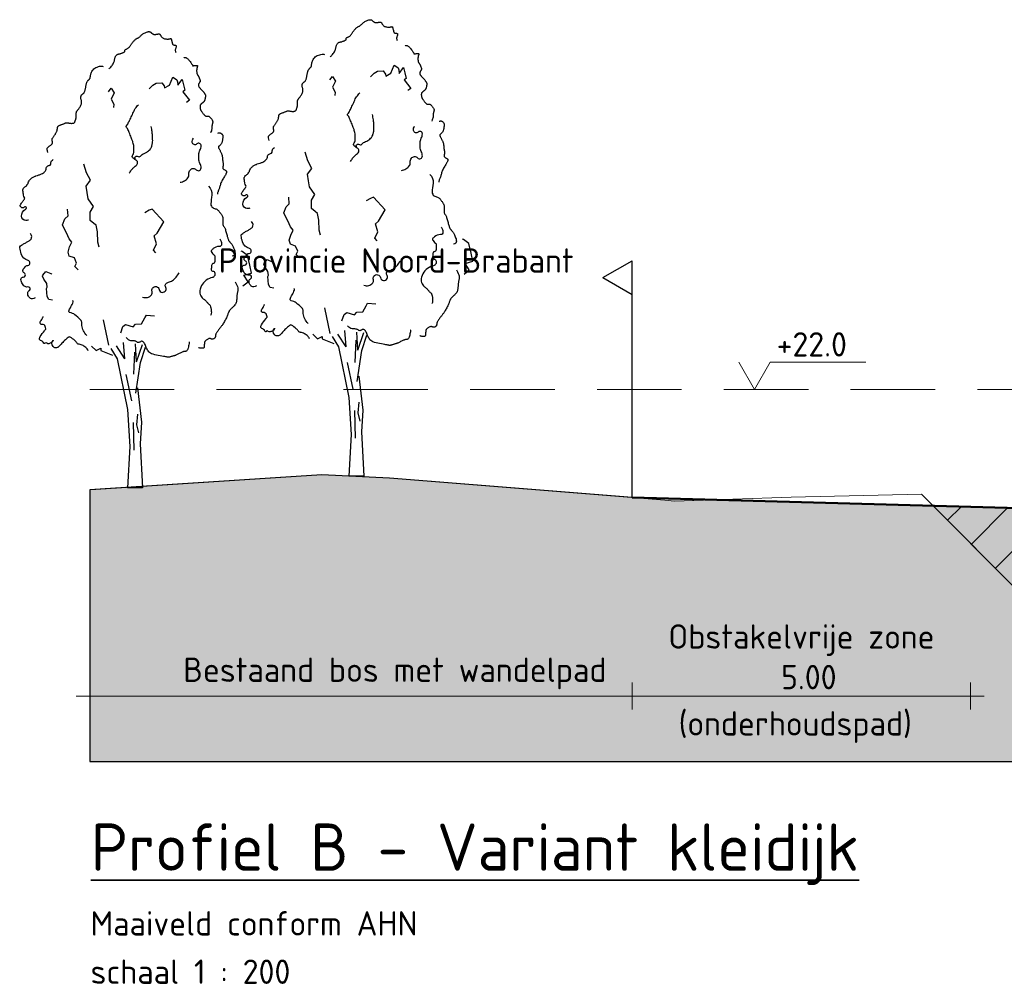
# Model space of a CAD drawing. Header units: metres. Extents: x 161377 to 162521, y 378914 to 379231.
# Tile 64 of 77: x 161953 to 161968, y 379181 to 379195. Entities that reach past the tile are written whole.
import ezdxf

# ---------------------------------------------------------------- set-up
doc = ezdxf.new("R2010")
doc.units = ezdxf.units.M
doc.linetypes.add('DASHED2', pattern=[0.375, 0.25, -0.125])
doc.linetypes.add('HIDDEN', pattern=[9.525, 6.35, -3.175])
for name, color, linetype, lineweight in [('B-WE-GR-MAAIVELD-GD', 253, 'Continuous', 18), ('N-WE-OG-TOPOGRAFIE-SD', 7, 'Continuous', 25), ('N-XX-GW-GROND_TEELAARDE-WERK-A-200', 7, 'Continuous', 18), ('N-XX-GW-WATERGANG-GD', 90, 'Continuous', 50), ('X-XX-AL-HULPLIJN-G', 7, 'Continuous', 18), ('X-XX-AL-HULPLIJN-O', 7, 'Continuous', 18), ('X-XX-AL-M', 7, 'Continuous', 18), ('X-XX-AL-PROFIELBALK-G', 7, 'Continuous', 25), ('X-XX-AL-T35', 3, 'Continuous', 35)]:
    doc.layers.add(name, color=color, linetype=linetype, lineweight=lineweight)
doc.layers.add('N-WE-GW-GROND-A', color=7, linetype='Continuous', lineweight=35, true_color=0xffdf7f)
doc.layers.add('waterspiegel', color=7, linetype='Continuous', lineweight=13, true_color=0x0544ff)
doc.styles.add('RH-NLCS-A', font='NLCS-ISO.ttf')
doc.dimstyles.new('RH-NLCS-IT-A$0', dxfattribs={"dimscale": 0, "dimtxt": 2.5, "dimasz": 2.5, "dimexe": 1, "dimexo": 5, "dimgap": 0.5, "dimtad": 1, "dimzin": 1, "dimdsep": 46, "dimtxsty": 'RH-NLCS-A', "dimcen": 2.5, "dimdle": 1, "dimclrd": 256, "dimclre": 8, "dimclrt": 256, "dimadec": 0, "dimazin": 0, "dimtfac": 1, "dimtmove": 0, "dimatfit": 3, "dimfxl": 1, "dimfxlon": 1, "dimlwd": -1, "dimlwe": 13, "dimarcsym": 1})

# ---------------------------------------------------------------- blocks, each defined once
blk = doc.blocks.new('*D93')
at = {"layer": 'Defpoints', "color": 0, "transparency": 16777216}
for p in [(161962.41, 379188.411), (161954.389, 379187.564), (161962.41, 379185.477)]:
    blk.add_point(p, dxfattribs=at)
at = {"layer": 'X-XX-AL-M', "color": 8, "linetype": 'HIDDEN', "lineweight": 13, "transparency": 16777216}
for p, q in [((161954.389, 379185.677), (161954.389, 379185.277)), ((161962.41, 379185.677), (161962.41, 379185.277))]:
    blk.add_line(p, q, dxfattribs=at)
at = {"layer": 'X-XX-AL-M', "transparency": 16777216}
blk.add_line((161954.189, 379185.477), (161962.61, 379185.477), dxfattribs=at)
at = {"layer": 'X-XX-AL-M', "transparency": 16777216, "insert": (161958.9, 379185.811), "char_height": 0.36, "attachment_point": 5, "style": 'RH-NLCS-A'}
blk.add_mtext('Bestaand bos met wandelpad ', dxfattribs=at)
blk = doc.blocks.new('_None')
blk = doc.blocks.new('SOG-TOPOGRAFIE_ERFGRENS_LINKS-D')
for p, q in [((-0.433, 3.25), (0, 3.5)), ((0, 3), (0, 3.5)), ((-0.433, 3.25), (0, 3)), ((0, 0), (0, 3))]:
    blk.add_line(p, q)
blk = doc.blocks.new('BoomB')
at = {"color": 252, "true_color": 0x848484}
for p, q in [((-0.078, 3.821), (-0.325, 4.198)), ((-0.078, 3.821), (-0.118, 4.301)), ((0.263, 3.725), (0.24, 4.255)), ((0.263, 3.725), (0.447, 4.244)), ((0.381, 3.711), (0.528, 4.163)), ((-0.048, 3.356), (0.113, 2.572)), ((0.297, 2.179), (0.263, 1.868)), ((0.171, 1.937), (0.182, 1.119)), ((0.263, 1.868), (0.321, 1.626)), ((0.445, 0), (0, 0))]:
    blk.add_line(p, q, dxfattribs=at)
for points in [[(-0.55, 12.392), (-0.544, 12.397), (-0.533, 12.407), (-0.517, 12.422), (-0.499, 12.441), (-0.479, 12.463), (-0.459, 12.486), (-0.44, 12.511), (-0.423, 12.536), (-0.411, 12.56), (-0.402, 12.583), (-0.395, 12.606), (-0.39, 12.627), (-0.386, 12.648), (-0.383, 12.668), (-0.38, 12.687), (-0.375, 12.706), (-0.369, 12.723), (-0.362, 12.74), (-0.353, 12.755), (-0.344, 12.769), (-0.334, 12.782), (-0.324, 12.793), (-0.314, 12.803), (-0.304, 12.81), (-0.294, 12.816), (-0.285, 12.821), (-0.276, 12.824), (-0.267, 12.826), (-0.257, 12.828), (-0.247, 12.83), (-0.235, 12.832), (-0.223, 12.835), (-0.209, 12.839), (-0.194, 12.844), (-0.179, 12.85), (-0.163, 12.856), (-0.148, 12.862), (-0.133, 12.868), (-0.12, 12.874), (-0.109, 12.879), (-0.1, 12.884), (-0.093, 12.889), (-0.088, 12.893), (-0.084, 12.896), (-0.082, 12.9), (-0.081, 12.903), (-0.08, 12.907), (-0.081, 12.911), (-0.082, 12.915), (-0.082, 12.92), (-0.083, 12.924), (-0.083, 12.93), (-0.082, 12.935), (-0.079, 12.941), (-0.074, 12.946), (-0.067, 12.952), (-0.057, 12.958), (-0.045, 12.965), (-0.032, 12.971), (-0.018, 12.979), (-0.003, 12.986), (0.012, 12.995), (0.027, 13.004), (0.04, 13.014), (0.052, 13.025), (0.063, 13.037), (0.072, 13.05), (0.081, 13.063), (0.09, 13.078), (0.1, 13.094), (0.11, 13.11), (0.121, 13.128), (0.134, 13.146), (0.148, 13.164), (0.162, 13.183), (0.177, 13.201), (0.193, 13.218), (0.208, 13.234), (0.223, 13.249), (0.238, 13.261), (0.252, 13.27), (0.265, 13.278), (0.277, 13.284), (0.289, 13.29), (0.301, 13.295), (0.312, 13.3), (0.323, 13.306), (0.335, 13.314), (0.347, 13.323), (0.359, 13.334), (0.372, 13.347), (0.386, 13.361), (0.401, 13.375), (0.417, 13.389), (0.435, 13.404), (0.454, 13.418), (0.474, 13.432), (0.496, 13.444), (0.519, 13.456), (0.542, 13.466), (0.564, 13.475), (0.586, 13.482), (0.606, 13.486), (0.624, 13.488), (0.64, 13.488), (0.654, 13.486), (0.665, 13.481), (0.676, 13.476), (0.685, 13.469), (0.694, 13.461), (0.702, 13.453), (0.711, 13.445), (0.719, 13.438), (0.728, 13.431), (0.738, 13.424), (0.747, 13.419), (0.758, 13.414), (0.768, 13.41), (0.779, 13.406), (0.79, 13.404), (0.802, 13.404), (0.813, 13.404), (0.825, 13.405), (0.837, 13.406), (0.849, 13.408), (0.862, 13.41), (0.873, 13.413), (0.885, 13.415), (0.897, 13.417), (0.908, 13.419), (0.918, 13.419), (0.928, 13.419), (0.938, 13.418), (0.947, 13.415), (0.955, 13.41), (0.962, 13.404), (0.968, 13.395), (0.974, 13.385), (0.98, 13.373), (0.986, 13.361), (0.993, 13.348), (1.002, 13.335), (1.012, 13.323), (1.025, 13.311), (1.04, 13.301), (1.057, 13.292), (1.076, 13.285), (1.096, 13.279), (1.117, 13.274), (1.138, 13.27), (1.158, 13.268), (1.176, 13.267), (1.194, 13.267), (1.209, 13.269), (1.223, 13.271), (1.236, 13.273), (1.247, 13.276), (1.256, 13.278), (1.264, 13.281), (1.271, 13.282), (1.276, 13.283), (1.28, 13.283), (1.284, 13.281), (1.287, 13.278), (1.289, 13.274), (1.291, 13.268), (1.293, 13.261), (1.296, 13.252), (1.299, 13.241), (1.302, 13.229), (1.305, 13.216), (1.309, 13.202), (1.312, 13.188), (1.316, 13.174), (1.319, 13.161), (1.322, 13.149), (1.325, 13.138), (1.327, 13.128), (1.329, 13.12), (1.332, 13.113), (1.335, 13.108), (1.34, 13.103), (1.345, 13.099), (1.352, 13.096), (1.36, 13.094), (1.37, 13.093), (1.38, 13.092), (1.391, 13.091), (1.402, 13.089), (1.412, 13.088), (1.421, 13.085), (1.428, 13.082), (1.434, 13.077), (1.438, 13.071), (1.44, 13.065), (1.441, 13.056), (1.44, 13.047), (1.438, 13.037), (1.435, 13.025), (1.43, 13.012), (1.425, 12.998), (1.42, 12.983), (1.416, 12.967), (1.413, 12.95), (1.412, 12.932), (1.414, 12.912), (1.419, 12.891), (1.429, 12.869)], [(1.665, 12.717), (1.679, 12.722), (1.693, 12.725), (1.707, 12.725), (1.721, 12.723), (1.736, 12.718), (1.75, 12.709), (1.766, 12.698), (1.782, 12.683), (1.799, 12.665), (1.817, 12.645), (1.834, 12.623), (1.852, 12.601), (1.868, 12.579), (1.883, 12.557), (1.896, 12.538), (1.907, 12.521), (1.916, 12.508), (1.921, 12.498), (1.925, 12.49), (1.927, 12.485), (1.928, 12.482), (1.927, 12.48), (1.927, 12.479), (1.926, 12.478), (1.925, 12.478), (1.925, 12.478), (1.925, 12.478), (1.927, 12.478), (1.93, 12.479), (1.934, 12.479), (1.941, 12.48), (1.95, 12.481), (1.961, 12.483), (1.974, 12.484), (1.988, 12.486), (2.002, 12.488), (2.017, 12.489), (2.03, 12.489), (2.042, 12.489), (2.053, 12.488), (2.06, 12.486), (2.065, 12.483), (2.068, 12.479), (2.069, 12.474), (2.069, 12.468), (2.068, 12.462), (2.065, 12.454), (2.063, 12.446), (2.06, 12.437), (2.057, 12.428), (2.054, 12.418), (2.052, 12.407), (2.049, 12.396), (2.047, 12.384), (2.045, 12.371), (2.044, 12.358), (2.043, 12.344), (2.043, 12.331), (2.043, 12.317), (2.044, 12.303), (2.045, 12.289), (2.046, 12.276), (2.049, 12.264), (2.051, 12.253), (2.054, 12.242), (2.058, 12.233), (2.061, 12.225), (2.065, 12.218), (2.069, 12.211), (2.073, 12.205), (2.076, 12.2), (2.08, 12.195), (2.083, 12.191), (2.086, 12.187), (2.089, 12.183), (2.092, 12.179), (2.096, 12.174), (2.099, 12.168), (2.103, 12.161), (2.107, 12.152), (2.112, 12.141), (2.117, 12.13), (2.122, 12.117), (2.127, 12.104), (2.132, 12.091), (2.137, 12.078), (2.142, 12.067), (2.145, 12.057), (2.148, 12.048), (2.151, 12.041), (2.152, 12.036), (2.152, 12.031), (2.152, 12.026), (2.15, 12.02), (2.147, 12.015), (2.143, 12.008), (2.138, 11.999), (2.131, 11.99), (2.125, 11.979), (2.118, 11.967), (2.112, 11.955), (2.106, 11.942), (2.102, 11.93), (2.099, 11.917), (2.098, 11.905), (2.1, 11.893), (2.102, 11.881), (2.107, 11.869), (2.112, 11.858), (2.119, 11.847), (2.126, 11.837), (2.134, 11.827), (2.143, 11.817), (2.152, 11.807), (2.162, 11.797), (2.171, 11.787), (2.181, 11.778), (2.191, 11.768), (2.201, 11.758), (2.21, 11.748), (2.219, 11.738), (2.228, 11.727), (2.237, 11.717), (2.245, 11.706), (2.253, 11.696), (2.26, 11.685), (2.267, 11.675), (2.274, 11.666), (2.28, 11.657), (2.285, 11.648), (2.29, 11.639), (2.295, 11.631), (2.298, 11.623), (2.301, 11.615), (2.304, 11.608), (2.305, 11.601), (2.306, 11.594), (2.306, 11.587), (2.306, 11.579), (2.305, 11.572), (2.303, 11.564), (2.302, 11.555), (2.3, 11.546), (2.298, 11.536), (2.296, 11.525), (2.294, 11.514), (2.292, 11.501), (2.29, 11.489), (2.287, 11.477), (2.283, 11.465), (2.279, 11.453), (2.275, 11.442), (2.269, 11.432), (2.263, 11.424), (2.256, 11.416), (2.249, 11.408), (2.242, 11.402), (2.235, 11.396), (2.229, 11.391), (2.223, 11.386), (2.217, 11.381), (2.212, 11.377), (2.208, 11.373), (2.203, 11.37), (2.199, 11.366), (2.195, 11.362), (2.19, 11.359), (2.186, 11.355), (2.18, 11.351), (2.175, 11.347), (2.169, 11.342), (2.163, 11.337), (2.158, 11.33), (2.153, 11.323), (2.149, 11.314), (2.146, 11.303), (2.144, 11.291), (2.143, 11.277), (2.143, 11.263), (2.144, 11.248), (2.146, 11.233), (2.148, 11.219), (2.151, 11.206), (2.154, 11.194), (2.158, 11.183), (2.162, 11.174), (2.166, 11.166), (2.171, 11.158), (2.177, 11.15), (2.184, 11.141), (2.191, 11.131), (2.2, 11.12), (2.209, 11.107), (2.219, 11.092), (2.23, 11.076), (2.241, 11.06), (2.253, 11.045), (2.264, 11.031), (2.275, 11.018), (2.286, 11.008), (2.296, 11), (2.305, 10.995), (2.314, 10.992), (2.323, 10.99), (2.332, 10.99), (2.34, 10.991), (2.348, 10.992), (2.357, 10.993), (2.365, 10.993), (2.374, 10.993), (2.383, 10.992), (2.392, 10.989), (2.401, 10.986), (2.411, 10.981), (2.422, 10.974), (2.433, 10.965), (2.444, 10.954), (2.455, 10.941), (2.467, 10.927), (2.478, 10.912), (2.488, 10.897), (2.498, 10.883), (2.506, 10.869), (2.512, 10.856), (2.517, 10.844), (2.52, 10.834), (2.522, 10.825), (2.522, 10.816), (2.521, 10.808), (2.52, 10.801), (2.517, 10.792), (2.515, 10.784), (2.512, 10.775), (2.509, 10.764), (2.506, 10.753), (2.503, 10.741), (2.501, 10.728), (2.498, 10.715), (2.497, 10.7), (2.496, 10.684), (2.495, 10.667), (2.495, 10.648), (2.494, 10.628), (2.491, 10.606), (2.486, 10.581), (2.478, 10.555), (2.467, 10.525), (2.451, 10.492)], [(-2.358, 9.917), (-2.367, 9.96), (-2.372, 9.995), (-2.374, 10.021), (-2.372, 10.041), (-2.367, 10.057), (-2.36, 10.068), (-2.35, 10.077), (-2.339, 10.086), (-2.326, 10.094), (-2.313, 10.103), (-2.299, 10.113), (-2.284, 10.122), (-2.27, 10.132), (-2.257, 10.141), (-2.246, 10.151), (-2.236, 10.161), (-2.229, 10.17), (-2.224, 10.18), (-2.22, 10.189), (-2.219, 10.199), (-2.218, 10.208), (-2.219, 10.218), (-2.22, 10.227), (-2.222, 10.237), (-2.225, 10.247), (-2.227, 10.258), (-2.229, 10.268), (-2.231, 10.279), (-2.231, 10.291), (-2.23, 10.302), (-2.228, 10.314), (-2.224, 10.327), (-2.218, 10.34), (-2.21, 10.353), (-2.201, 10.367), (-2.191, 10.381), (-2.18, 10.396), (-2.168, 10.411), (-2.157, 10.426), (-2.146, 10.442), (-2.135, 10.458), (-2.126, 10.474), (-2.117, 10.491), (-2.109, 10.507), (-2.102, 10.523), (-2.095, 10.538), (-2.09, 10.553), (-2.085, 10.566), (-2.082, 10.578), (-2.079, 10.59), (-2.077, 10.6), (-2.076, 10.61), (-2.075, 10.619), (-2.074, 10.627), (-2.073, 10.636), (-2.072, 10.644), (-2.07, 10.652), (-2.069, 10.661), (-2.066, 10.669), (-2.062, 10.677), (-2.057, 10.685), (-2.051, 10.693), (-2.043, 10.7), (-2.033, 10.707), (-2.021, 10.714), (-2.007, 10.72), (-1.992, 10.726), (-1.976, 10.732), (-1.959, 10.738), (-1.942, 10.743), (-1.926, 10.749), (-1.91, 10.755), (-1.895, 10.761), (-1.882, 10.767), (-1.868, 10.773), (-1.856, 10.779), (-1.843, 10.784), (-1.831, 10.788), (-1.818, 10.791), (-1.806, 10.793), (-1.792, 10.793), (-1.778, 10.792), (-1.764, 10.791), (-1.75, 10.788), (-1.735, 10.786), (-1.72, 10.783), (-1.704, 10.781), (-1.689, 10.779), (-1.674, 10.778), (-1.658, 10.777), (-1.643, 10.777), (-1.629, 10.778), (-1.616, 10.78), (-1.604, 10.783), (-1.593, 10.786), (-1.583, 10.79), (-1.575, 10.795), (-1.569, 10.8), (-1.564, 10.806), (-1.56, 10.813), (-1.557, 10.821), (-1.554, 10.829), (-1.551, 10.838), (-1.548, 10.848), (-1.544, 10.858), (-1.54, 10.869), (-1.536, 10.88), (-1.533, 10.893), (-1.529, 10.905), (-1.526, 10.919), (-1.523, 10.933), (-1.521, 10.947), (-1.519, 10.962), (-1.518, 10.977), (-1.518, 10.992), (-1.518, 11.007), (-1.518, 11.022), (-1.518, 11.037), (-1.518, 11.051), (-1.518, 11.064), (-1.517, 11.076), (-1.516, 11.087), (-1.514, 11.097), (-1.511, 11.106), (-1.508, 11.115), (-1.505, 11.123), (-1.501, 11.13), (-1.497, 11.137), (-1.492, 11.144), (-1.487, 11.15), (-1.481, 11.157), (-1.475, 11.165), (-1.467, 11.174), (-1.459, 11.184), (-1.45, 11.196), (-1.44, 11.21), (-1.428, 11.227), (-1.416, 11.246), (-1.404, 11.267), (-1.392, 11.288), (-1.381, 11.311), (-1.372, 11.333), (-1.364, 11.356), (-1.36, 11.377), (-1.357, 11.398), (-1.358, 11.417), (-1.36, 11.436), (-1.364, 11.453), (-1.368, 11.47), (-1.373, 11.486), (-1.377, 11.502), (-1.38, 11.517), (-1.382, 11.531), (-1.383, 11.546), (-1.382, 11.559), (-1.38, 11.572), (-1.376, 11.584), (-1.372, 11.595), (-1.366, 11.606), (-1.36, 11.615), (-1.353, 11.622), (-1.345, 11.629), (-1.337, 11.636), (-1.328, 11.642), (-1.319, 11.648), (-1.311, 11.655), (-1.302, 11.663), (-1.294, 11.672), (-1.286, 11.683), (-1.279, 11.695), (-1.273, 11.709), (-1.267, 11.725), (-1.261, 11.741), (-1.256, 11.759), (-1.251, 11.778), (-1.246, 11.798), (-1.242, 11.819), (-1.238, 11.84), (-1.234, 11.862), (-1.23, 11.884), (-1.226, 11.906), (-1.222, 11.926), (-1.217, 11.946), (-1.212, 11.964), (-1.206, 11.98), (-1.199, 11.995), (-1.192, 12.008), (-1.185, 12.02), (-1.177, 12.031), (-1.17, 12.04), (-1.162, 12.049), (-1.154, 12.057), (-1.147, 12.064), (-1.14, 12.071), (-1.133, 12.077), (-1.127, 12.084), (-1.121, 12.09), (-1.116, 12.097), (-1.112, 12.104), (-1.109, 12.111), (-1.106, 12.119), (-1.104, 12.129), (-1.103, 12.139), (-1.102, 12.151), (-1.1, 12.164), (-1.098, 12.18), (-1.094, 12.197), (-1.09, 12.217), (-1.084, 12.239), (-1.076, 12.263), (-1.066, 12.288), (-1.054, 12.313), (-1.038, 12.339), (-1.018, 12.363), (-0.995, 12.387), (-0.967, 12.408), (-0.934, 12.426), (-0.899, 12.441), (-0.862, 12.453), (-0.826, 12.462), (-0.792, 12.468), (-0.762, 12.469), (-0.738, 12.467), (-0.721, 12.46)], [(2.669, 10.49), (2.686, 10.492), (2.701, 10.494), (2.713, 10.495), (2.723, 10.496), (2.731, 10.495), (2.739, 10.494), (2.746, 10.492), (2.753, 10.488), (2.761, 10.484), (2.77, 10.478), (2.778, 10.471), (2.787, 10.463), (2.795, 10.454), (2.802, 10.445), (2.808, 10.435), (2.813, 10.424), (2.816, 10.413), (2.818, 10.401), (2.819, 10.389), (2.819, 10.377), (2.818, 10.363), (2.816, 10.349), (2.814, 10.334), (2.812, 10.318), (2.81, 10.301), (2.808, 10.284), (2.805, 10.266), (2.802, 10.248), (2.798, 10.231), (2.793, 10.214), (2.786, 10.198), (2.779, 10.182), (2.77, 10.169), (2.759, 10.156), (2.748, 10.145), (2.737, 10.134), (2.726, 10.124), (2.716, 10.115), (2.707, 10.107), (2.7, 10.098), (2.694, 10.09), (2.691, 10.082), (2.69, 10.073), (2.691, 10.064), (2.693, 10.054), (2.697, 10.044), (2.702, 10.032), (2.708, 10.019), (2.716, 10.004), (2.725, 9.989), (2.734, 9.972), (2.743, 9.955), (2.752, 9.938), (2.761, 9.921), (2.77, 9.904), (2.777, 9.888), (2.783, 9.873), (2.788, 9.859), (2.792, 9.845), (2.795, 9.832), (2.798, 9.819), (2.8, 9.806), (2.801, 9.793), (2.803, 9.78), (2.804, 9.766), (2.805, 9.751), (2.806, 9.736), (2.808, 9.721), (2.809, 9.705), (2.811, 9.689), (2.813, 9.674), (2.816, 9.658), (2.819, 9.642), (2.822, 9.626), (2.825, 9.611), (2.827, 9.596), (2.83, 9.581), (2.831, 9.566), (2.831, 9.552), (2.83, 9.538), (2.828, 9.525), (2.825, 9.512), (2.821, 9.5), (2.818, 9.488), (2.815, 9.476), (2.814, 9.465), (2.816, 9.455), (2.82, 9.445), (2.827, 9.435), (2.837, 9.426), (2.849, 9.417), (2.862, 9.408), (2.875, 9.4), (2.888, 9.393), (2.9, 9.386), (2.91, 9.379), (2.918, 9.373), (2.924, 9.367), (2.928, 9.361), (2.93, 9.356), (2.931, 9.351), (2.931, 9.345), (2.93, 9.34), (2.929, 9.334), (2.928, 9.328), (2.926, 9.321), (2.924, 9.313), (2.92, 9.304), (2.916, 9.293), (2.91, 9.28), (2.902, 9.265), (2.892, 9.248), (2.879, 9.228), (2.865, 9.206), (2.85, 9.181), (2.834, 9.156), (2.818, 9.128), (2.802, 9.1), (2.787, 9.072), (2.774, 9.044), (2.762, 9.016), (2.752, 8.989), (2.744, 8.962), (2.736, 8.936), (2.729, 8.911), (2.723, 8.886), (2.716, 8.862), (2.708, 8.839), (2.7, 8.818), (2.692, 8.797), (2.683, 8.777), (2.675, 8.757), (2.669, 8.738), (2.664, 8.72), (2.661, 8.701), (2.661, 8.683)], [(2.395, 8.917), (2.446, 8.862), (2.477, 8.799), (2.491, 8.731), (2.493, 8.66), (2.487, 8.589), (2.477, 8.521), (2.468, 8.459), (2.463, 8.405), (2.467, 8.363), (2.479, 8.33), (2.496, 8.305), (2.518, 8.286), (2.543, 8.273), (2.569, 8.263), (2.595, 8.254), (2.618, 8.246), (2.639, 8.236), (2.657, 8.225), (2.672, 8.213), (2.686, 8.2), (2.698, 8.186), (2.71, 8.171), (2.721, 8.156), (2.732, 8.141), (2.744, 8.126), (2.756, 8.111), (2.769, 8.095), (2.781, 8.078), (2.792, 8.06), (2.801, 8.041), (2.809, 8.02), (2.815, 7.997), (2.818, 7.972), (2.82, 7.945), (2.82, 7.918), (2.819, 7.89), (2.817, 7.864), (2.816, 7.838), (2.816, 7.815), (2.817, 7.795), (2.82, 7.779), (2.825, 7.765), (2.831, 7.753), (2.838, 7.741), (2.847, 7.73), (2.855, 7.717), (2.865, 7.703), (2.874, 7.685), (2.883, 7.664), (2.892, 7.639), (2.901, 7.611), (2.909, 7.582), (2.917, 7.552), (2.925, 7.522), (2.933, 7.492), (2.941, 7.464), (2.948, 7.437), (2.955, 7.412), (2.962, 7.39), (2.969, 7.369), (2.976, 7.35), (2.983, 7.333), (2.99, 7.318), (2.997, 7.305), (3.005, 7.293), (3.012, 7.283), (3.021, 7.273), (3.029, 7.265), (3.037, 7.256), (3.046, 7.247), (3.055, 7.238), (3.064, 7.227), (3.073, 7.216), (3.082, 7.202), (3.091, 7.187), (3.101, 7.17), (3.111, 7.15), (3.122, 7.127), (3.133, 7.102), (3.146, 7.073), (3.158, 7.041), (3.169, 7.007), (3.177, 6.972), (3.18, 6.939), (3.175, 6.909), (3.16, 6.883), (3.134, 6.863), (3.094, 6.851)], [(3.18, 6.092), (3.213, 6.037), (3.236, 5.99), (3.252, 5.95), (3.261, 5.916), (3.265, 5.886), (3.265, 5.861), (3.262, 5.838), (3.258, 5.817), (3.254, 5.796), (3.25, 5.776), (3.245, 5.756), (3.241, 5.736), (3.238, 5.715), (3.235, 5.694), (3.232, 5.673), (3.23, 5.65), (3.229, 5.627), (3.228, 5.603), (3.227, 5.578), (3.225, 5.552), (3.222, 5.527), (3.217, 5.502), (3.21, 5.477), (3.2, 5.453), (3.188, 5.43), (3.173, 5.408), (3.156, 5.387), (3.138, 5.367), (3.119, 5.349), (3.101, 5.332), (3.084, 5.316), (3.068, 5.301), (3.054, 5.288), (3.042, 5.276), (3.032, 5.265), (3.023, 5.254), (3.015, 5.243), (3.008, 5.232), (3.002, 5.22), (2.995, 5.208), (2.989, 5.194), (2.983, 5.178), (2.977, 5.162), (2.97, 5.144), (2.963, 5.124), (2.954, 5.103), (2.945, 5.08), (2.934, 5.055), (2.922, 5.029), (2.908, 5.001), (2.894, 4.973), (2.879, 4.945), (2.864, 4.918), (2.849, 4.891), (2.834, 4.866), (2.82, 4.844), (2.807, 4.823), (2.795, 4.806), (2.782, 4.79), (2.771, 4.775), (2.759, 4.76), (2.747, 4.746), (2.735, 4.73), (2.722, 4.714), (2.708, 4.696), (2.694, 4.677), (2.68, 4.657), (2.666, 4.637), (2.653, 4.617), (2.641, 4.598), (2.63, 4.581), (2.621, 4.565), (2.614, 4.551), (2.608, 4.54), (2.605, 4.53), (2.602, 4.521), (2.6, 4.513), (2.599, 4.506), (2.599, 4.499), (2.599, 4.492), (2.598, 4.484), (2.598, 4.476), (2.596, 4.468), (2.595, 4.46), (2.592, 4.452), (2.588, 4.444), (2.583, 4.436), (2.576, 4.428), (2.568, 4.421), (2.558, 4.414), (2.548, 4.409), (2.537, 4.404), (2.525, 4.4), (2.514, 4.397), (2.503, 4.396), (2.493, 4.396), (2.484, 4.399), (2.476, 4.402), (2.469, 4.406), (2.461, 4.41), (2.453, 4.414), (2.444, 4.416), (2.433, 4.417), (2.421, 4.416), (2.408, 4.413), (2.392, 4.407), (2.376, 4.399), (2.36, 4.39), (2.343, 4.38), (2.328, 4.37), (2.315, 4.359), (2.303, 4.348), (2.294, 4.337), (2.288, 4.327), (2.283, 4.318), (2.28, 4.308), (2.278, 4.299), (2.277, 4.29), (2.276, 4.28), (2.275, 4.27), (2.274, 4.26), (2.272, 4.25), (2.27, 4.239), (2.268, 4.228), (2.266, 4.217), (2.264, 4.207), (2.263, 4.196), (2.262, 4.186), (2.262, 4.176), (2.263, 4.167), (2.262, 4.158), (2.261, 4.151), (2.258, 4.144), (2.253, 4.138), (2.245, 4.133), (2.233, 4.129), (2.218, 4.127), (2.199, 4.127), (2.179, 4.127), (2.158, 4.129), (2.138, 4.132), (2.12, 4.137), (2.105, 4.142), (2.094, 4.149)], [(1.828, 4.321), (1.827, 4.311), (1.824, 4.291), (1.819, 4.265), (1.813, 4.234), (1.806, 4.201), (1.799, 4.167), (1.79, 4.135), (1.782, 4.108), (1.773, 4.085), (1.764, 4.068), (1.755, 4.056), (1.745, 4.048), (1.736, 4.042), (1.727, 4.039), (1.718, 4.038), (1.709, 4.037), (1.7, 4.037), (1.691, 4.036), (1.681, 4.035), (1.671, 4.033), (1.659, 4.03), (1.647, 4.027), (1.632, 4.021), (1.615, 4.014), (1.596, 4.006), (1.576, 3.995), (1.554, 3.984), (1.531, 3.973), (1.509, 3.961), (1.487, 3.95), (1.466, 3.94), (1.448, 3.931), (1.431, 3.924), (1.416, 3.918), (1.403, 3.913), (1.391, 3.91), (1.379, 3.907), (1.366, 3.904), (1.354, 3.901), (1.34, 3.897), (1.325, 3.893), (1.308, 3.888), (1.291, 3.883), (1.274, 3.878), (1.258, 3.873), (1.243, 3.869), (1.229, 3.865), (1.217, 3.863), (1.208, 3.861), (1.2, 3.861), (1.192, 3.862), (1.182, 3.864), (1.17, 3.867), (1.152, 3.871), (1.129, 3.876), (1.098, 3.882), (1.059, 3.888), (1.014, 3.895), (0.963, 3.904), (0.91, 3.913), (0.857, 3.925), (0.805, 3.937), (0.756, 3.951), (0.713, 3.968), (0.677, 3.986), (0.648, 4.006), (0.625, 4.027), (0.606, 4.051), (0.59, 4.075), (0.577, 4.101), (0.565, 4.128), (0.554, 4.156), (0.542, 4.184), (0.53, 4.213), (0.517, 4.24), (0.503, 4.265), (0.489, 4.288), (0.475, 4.307), (0.46, 4.322), (0.444, 4.331), (0.428, 4.335), (0.413, 4.334), (0.397, 4.329), (0.381, 4.322), (0.365, 4.314), (0.35, 4.306), (0.336, 4.3), (0.322, 4.297), (0.309, 4.298), (0.297, 4.303), (0.285, 4.31), (0.272, 4.318), (0.258, 4.327), (0.242, 4.335), (0.224, 4.342), (0.204, 4.346), (0.18, 4.347), (0.154, 4.347), (0.126, 4.348), (0.095, 4.352), (0.063, 4.362), (0.029, 4.378), (-0.005, 4.405), (-0.04, 4.444)]]:
    blk.add_lwpolyline(points, dxfattribs=at)
at = {"color": 252, "true_color": 0x848484, "flags": 128}
for points in [[(0.644, 11.801), (0.745, 11.904), (0.848, 11.968), (1.016, 11.977), (1.079, 11.881), (1.089, 11.824), (1.242, 11.904), (1.339, 12.145), (1.446, 12.073), (1.462, 12.067), (1.476, 12.007), (1.489, 11.903), (1.616, 12.073), (1.652, 11.917), (1.694, 11.753), (1.635, 11.711), (1.832, 11.457), (1.748, 11.397)], [(-0.563, 11.712), (-0.483, 11.813), (-0.399, 11.674), (-0.485, 11.495), (-0.402, 11.346), (-0.416, 11.243)], [(-0.835, 7.119), (-0.882, 7.265), (-0.886, 7.568), (-0.928, 7.764), (-0.997, 7.815), (-1.103, 7.909), (-1.102, 8.15), (-1.009, 8.323), (-1.166, 8.548), (-1.194, 8.729), (-1.223, 8.92), (-1.094, 9.095), (-1.213, 9.313), (-1.289, 9.573)], [(-1.461, 6.451), (-1.557, 6.549), (-1.509, 6.648), (-1.573, 6.798), (-1.726, 6.854), (-1.76, 6.973), (-1.715, 7.123), (-1.647, 7.265), (-1.723, 7.362), (-1.766, 7.453), (-1.922, 7.781), (-1.85, 7.955), (-1.76, 8.048), (-1.779, 8.243)], [(0.835, 6.952), (0.766, 7.032), (0.853, 7.215), (0.789, 7.451), (0.876, 7.531), (1.075, 7.865), (0.73, 8.238), (0.643, 8.206), (0.509, 8.135)], [(3.411, 5.971), (3.562, 6.095), (3.443, 6.285), (3.669, 6.353), (3.616, 6.585), (3.546, 6.869), (3.393, 6.992), (3.356, 7.002)], [(-2.221, 5.549), (-2.326, 5.57), (-2.376, 5.66), (-2.396, 5.894), (-2.374, 5.937), (-2.391, 6.047), (-2.473, 6.17), (-2.511, 6.262), (-2.509, 6.292), (-2.417, 6.396), (-2.265, 6.334), (-2.249, 6.332), (-2.235, 6.319)], [(-0.549, 4.218), (-0.712, 4.969)], [(-0.203, 4.589), (-0.136, 4.773), (-0.057, 4.835), (0.169, 4.763), (0.233, 4.843), (0.417, 4.85), (0.509, 5.032), (0.556, 5.111), (0.793, 5.087)], [(-1.067, 4.195), (-0.93, 4.058), (-0.793, 4.127), (-0.793, 4.058), (-0.449, 3.92)], [(-0.491, 4.121), (-0.303, 3.821), (-0.003, 2.319), (0.072, 1.229), (0, 0)], [(0.185, 3.361), (0.218, 4.013)], [(0.25, 2.798), (0.381, 3.711)], [(0.298, 2.957), (0.411, 1.943), (0.373, 1.304), (0.445, 0)]]:
    blk.add_lwpolyline(points, dxfattribs=at)
at = {"color": 252, "true_color": 0x848484}
for points in [[(0.235, 9.726, -0.158777), (0.165, 9.75, -0.233308), (0.141, 9.797, -0.182007), (0.161, 9.85, 0.155816), (0.187, 9.912, 0.045058), (0.187, 10.085, 0.058787), (0.16, 10.216, 0.004222), (0.129, 10.304, 0.006596), (0.109, 10.36, 0.009627), (0.05, 10.503, 0.01133), (-0.004, 10.623, 0.125022), (-0.034, 10.659, -0.287204), (-0.043, 10.679, -0.13455), (-0.031, 10.704, 0.057474), (0.005, 10.757, 0.001656), (0.058, 10.861, 0.0025), (0.093, 10.931, 0.011837), (0.127, 11.003, -0.006032), (0.191, 11.146, -0.046726), (0.229, 11.211, -0.023647), (0.321, 11.328)], [(0.05, 9.3, -0.032546), (0.11, 9.391, -0.03526), (0.176, 9.466, -0.036525), (0.228, 9.51, 0.039269), (0.275, 9.551, 0.524816), (0.249, 9.687, -0.70157), (0.257, 9.808, -0.246052), (0.318, 9.796, 0.330237), (0.365, 9.793, 0.082831), (0.398, 9.824, -0.081275), (0.431, 9.855, -0.066365), (0.495, 9.887, 0.059917), (0.566, 9.922, 0.076229), (0.665, 10.008, 0.097021), (0.714, 10.098, 0.037062), (0.737, 10.193, 0.045363), (0.743, 10.273, 0.006717), (0.742, 10.312, 0.002377), (0.736, 10.423, 0.020071), (0.725, 10.531, 0.014267), (0.7, 10.682)], [(1.555, 9.036, 0.101914), (1.686, 9.079, 0.107951), (1.783, 9.167, 0.172666), (1.816, 9.281, -0.173792), (1.849, 9.395, -0.48034), (2.033, 9.404, 0.699728), (2.175, 9.46, 0.110664), (2.142, 9.591, -0.110605), (2.109, 9.721, -0.006472), (2.108, 9.787, -0.006512), (2.109, 9.852, -0.111285), (2.142, 9.983, 0.11249), (2.175, 10.112, 0.670162), (2.05, 10.167, -0.598076), (1.914, 10.21, -0.107528), (1.916, 10.279, -0.106959), (1.946, 10.341)], [(-2.932, 7.92, -0.061597), (-2.973, 7.907, -0.068549), (-3.012, 7.905, -0.377768), (-3.134, 8.036, -0.275847), (-3.022, 8.237, -0.028717), (-3.01, 8.242, 0.055672), (-3.004, 8.246, 1.128102), (-3.055, 8.3, -0.467669), (-3.15, 8.3, -0.043926), (-3.173, 8.333, -0.178724), (-3.174, 8.342, -0.071298), (-3.165, 8.369, -0.036842), (-3.137, 8.415, -0.009471), (-3.106, 8.456, 0.010169), (-3.078, 8.494, 0.016396), (-3.049, 8.538, 0.058895), (-3.043, 8.551, 0.22909), (-3.047, 8.585, -0.102618), (-3.074, 8.654, -0.001984), (-3.081, 8.694, -0.00284), (-3.086, 8.722, -0.015692), (-3.092, 8.778, -0.026096), (-3.094, 8.812, -0.123566), (-3.088, 8.834, -0.050335), (-3.057, 8.879, -0.123683), (-3.015, 8.909, 0.160012), (-2.983, 8.935, 0.092044), (-2.976, 8.953, -0.133826), (-2.97, 8.965, -0.078666), (-2.964, 8.97, 0.049691), (-2.954, 8.977, 0.207036), (-2.934, 9.021, -0.156565), (-2.913, 9.081, -0.059527), (-2.844, 9.152, -0.066018), (-2.768, 9.199, -0.00394), (-2.735, 9.213, -0.004619), (-2.707, 9.225, -0.031042), (-2.627, 9.252, 0.02906), (-2.542, 9.28, 0.07887), (-2.486, 9.313, 0.0611), (-2.428, 9.374, 0.147905), (-2.41, 9.424, -0.120561), (-2.392, 9.486, -0.254022), (-2.318, 9.531, 0.34235), (-2.268, 9.575, 0.082724), (-2.267, 9.594, -0.071752), (-2.266, 9.616, -0.11979), (-2.244, 9.668, -0.113391), (-2.199, 9.707)], [(-2.73, 5.619, -0.13726), (-2.808, 5.588, -0.181103), (-2.871, 5.604, -0.101937), (-2.929, 5.665, -0.1217), (-2.95, 5.732, -0.031179), (-2.95, 5.764, -0.041415), (-2.947, 5.788, -0.247446), (-2.917, 5.824, 0.211909), (-2.88, 5.862, 0.57629), (-2.944, 5.94, -0.298213), (-3.091, 6.005, -0.072479), (-3.146, 6.125, -0.144881), (-3.146, 6.191, -0.371124), (-3.083, 6.232, 0.387334), (-3.023, 6.273, 0.34255), (-3.06, 6.356, -0.37139), (-3.092, 6.436, -0.006859), (-3.083, 6.46, -0.038546), (-3.081, 6.464, -0.020688), (-3.072, 6.479, -0.008761), (-3.05, 6.511, -0.042179), (-3.011, 6.554, -0.0657), (-2.981, 6.577, -0.183427), (-2.967, 6.579, 0.107566), (-2.944, 6.579, 0.792646), (-2.941, 6.723, -0.263682), (-3.147, 6.923, -0.032113), (-3.187, 7.102, -0.209176), (-3.18, 7.131, -0.06387), (-3.138, 7.172, -0.039172), (-3.057, 7.224, -0.009014), (-3.007, 7.25, 0.010983), (-2.966, 7.271, 0.028574), (-2.885, 7.322, 0.061489), (-2.852, 7.352, 0.098913), (-2.846, 7.362, 0.028984), (-2.836, 7.4, 0.13267), (-2.84, 7.464, 0.117747), (-2.878, 7.525)], [(2.727, 7.359, -0.041311), (2.751, 7.323, -0.042244), (2.768, 7.283, -0.038238), (2.781, 7.235, -0.058405), (2.783, 7.203, -0.414693), (2.707, 7.135, 0.202416), (2.534, 7.073, 0.021897), (2.473, 7.012, 0.213758), (2.47, 7.003, 0.105271), (2.475, 6.985, 0.031738), (2.51, 6.933, 0.080024), (2.56, 6.886, -0.184988), (2.577, 6.86, -0.029477), (2.579, 6.85, -0.009899), (2.582, 6.82, -0.022999), (2.585, 6.737, -0.042094), (2.58, 6.691, -0.067896), (2.575, 6.674, -0.039856), (2.559, 6.648, -0.245698), (2.526, 6.631, 0.290975), (2.498, 6.613, 0.072692), (2.487, 6.578, 0.050351), (2.485, 6.526, 0.014603), (2.486, 6.514, -0.02061), (2.486, 6.506, -0.157327), (2.482, 6.493, 0.089134), (2.472, 6.47, 0.467738), (2.515, 6.412, -0.358322), (2.578, 6.352, -0.038489), (2.581, 6.305, -0.085044), (2.577, 6.284, -0.064554), (2.566, 6.264, -0.037905), (2.541, 6.234, -0.17292), (2.505, 6.216, 0.077348), (2.42, 6.193, 0.21853), (2.147, 5.88, 0.311295), (2.241, 5.59, 0.013408), (2.271, 5.568, -0.0379), (2.282, 5.56, -0.010602), (2.339, 5.504, -0.026927), (2.36, 5.48, -0.023313), (2.369, 5.467, 0.018302), (2.381, 5.452, 0.109191), (2.408, 5.428, -0.114091), (2.435, 5.405, -0.07496), (2.444, 5.388, -0.022301), (2.463, 5.324, -0.043297), (2.477, 5.23, -0.053082), (2.475, 5.152, -0.073734), (2.469, 5.134, -0.032843), (2.449, 5.096)], [(0.446, 5.644, 0.171526), (0.588, 5.631, 0.171526), (0.707, 5.709, 0.239798), (0.724, 5.804, -0.227236), (0.739, 5.905, -0.666529), (0.937, 5.864, 0.726468), (1.131, 5.84, 0.263269), (1.123, 5.95, -0.359589), (1.131, 6.035, -0.135967), (1.21, 6.08, 0.095213), (1.327, 6.133, 0.060587), (1.436, 6.233, 0.057857), (1.522, 6.362)], [(-1.203, 4.507, -0.072887), (-1.303, 4.649, -0.080286), (-1.35, 4.8, -0.058621), (-1.353, 4.881, 0.116876), (-1.359, 4.922, 0.104083), (-1.391, 4.971, 0.026813), (-1.558, 5.119, 0.129639), (-1.703, 5.182, -0.416389), (-1.736, 5.228, -0.105912), (-1.712, 5.289, 0.043591), (-1.638, 5.426, 0.004224), (-1.607, 5.497, 0.029199), (-1.604, 5.508, 0.213879), (-1.605, 5.518, 0.069343), (-1.624, 5.541)], [(-1.166, 4.055, 0.036784), (-1.192, 4.108, 0.072313), (-1.21, 4.132, 0.068127), (-1.316, 4.208, 0.075473), (-1.426, 4.246, 0.033705), (-1.447, 4.249, -0.057462), (-1.46, 4.251, -0.197945), (-1.493, 4.278, 0.082036), (-1.555, 4.356, 0.052126), (-1.697, 4.459, 0.251473), (-1.736, 4.461, 0.059835), (-1.756, 4.447, 0.010142), (-1.863, 4.354, 0.038399), (-1.963, 4.248, -0.049754), (-2.042, 4.168, -0.415767), (-2.203, 4.183, -0.365967), (-2.201, 4.362, -0.002133), (-2.196, 4.368, -0.07961), (-2.195, 4.368, -0.7436), (-2.195, 4.367, -0.008654), (-2.208, 4.342, -0.121887), (-2.25, 4.296, -0.089292), (-2.327, 4.262, -0.250646), (-2.385, 4.277, 0.317592), (-2.434, 4.284, 0.160208), (-2.446, 4.271, -0.29699), (-2.455, 4.266, -0.277841), (-2.48, 4.283, 0.117864), (-2.523, 4.335, 0.060549), (-2.569, 4.361, -0.10853), (-2.593, 4.379, -0.137156), (-2.604, 4.401, -0.124668), (-2.602, 4.428, -0.068553), (-2.58, 4.473, -0.015893), (-2.457, 4.647, -0.012888), (-2.43, 4.68, 0.027707), (-2.418, 4.696, 0.193486), (-2.416, 4.708, 0.035542), (-2.431, 4.769, 0.359392), (-2.532, 4.832, -0.590523), (-2.583, 4.902, -0.035503), (-2.554, 4.953, 0.029287), (-2.519, 5.015, 0.006452), (-2.506, 5.042, 0.006358), (-2.493, 5.071)]]:
    blk.add_lwpolyline(points, format="xyb", dxfattribs=at)
blk = doc.blocks.new('*D107')
at = {"layer": 'Defpoints', "color": 0, "transparency": 16777216}
for p in [(161962.41, 379188.409), (161967.411, 379188.069), (161967.411, 379185.477)]:
    blk.add_point(p, dxfattribs=at)
at = {"layer": 'X-XX-AL-M', "color": 8, "linetype": 'HIDDEN', "lineweight": 13, "transparency": 16777216}
for p, q in [((161962.41, 379185.677), (161962.41, 379185.277)), ((161967.411, 379185.677), (161967.411, 379185.277))]:
    blk.add_line(p, q, dxfattribs=at)
at = {"layer": 'X-XX-AL-M', "transparency": 16777216}
blk.add_line((161962.21, 379185.477), (161967.611, 379185.477), dxfattribs=at)
at = {"layer": 'X-XX-AL-M', "transparency": 16777216, "insert": (161964.911, 379186.057), "char_height": 0.36, "attachment_point": 5, "style": 'RH-NLCS-A'}
blk.add_mtext('Obstakelvrije zone \\P 5.00', dxfattribs=at)
blk = doc.blocks.new('Peilmaat')
blk.add_lwpolyline([(-0.162, 0.28), (0, 0), (0.162, 0.28), (1.142, 0.28)])
at = {"style": 'RH-NLCS-A'}
blk.add_attdef('NAP', (0.227, 0.337), '', height=0.25, dxfattribs=at)

msp = doc.modelspace()

# ---------------------------------------------------------------- hatches: boundary and pattern name
at = {"layer": 'N-WE-GW-GROND-A', "transparency": 33554508}
h = msp.add_hatch(color=256, dxfattribs=at)
h.dxf.hatch_style = 1
h.paths.add_polyline_path([(161989.255, 379188.201), (161981.11, 379188.165), (161977.11, 379188.109), (161975.714, 379187.409), (161974.714, 379187.409), (161973.314, 379188.109), (161962.41, 379188.409), (161958.821, 379188.698), (161957.822, 379188.748), (161954.389, 379188.525), (161954.389, 379184.509), (162015.337, 379184.509), (162015.337, 379188.202), (162005.447, 379188.213), (162003.455, 379188.218), (162002.222, 379188.218), (162002.047, 379188.211), (162000.857, 379188.21), (161999.4, 379187.238), (161998.9, 379187.238), (161997.4, 379188.238)])
at = {"layer": 'N-XX-GW-GROND_TEELAARDE-WERK-A-200'}
h = msp.add_hatch(dxfattribs=at)
h.set_pattern_fill('AGW-WERK_AANVULLEN', color=256, scale=0.1, pattern_type=2)
h.set_pattern_definition([(45, (127.19555, -15.71777), (-0.3535533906, 0.3535533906), [])])
h.paths.add_polyline_path([(161973.314, 379188.109), (161966.86, 379188.286), (161968.137, 379187.009), (161976.487, 379187.009), (161979.328, 379187.009), (161980.475, 379188.156), (161977.11, 379188.109), (161975.714, 379187.409), (161974.714, 379187.409)])

# ---------------------------------------------------------------- linework, layer by layer
msp.add_lwpolyline([(162015.337, 379188.202), (162015.242, 379188.202), (162005.447, 379188.213), (162003.455, 379188.218), (162002.222, 379188.218), (162001.953, 379188.216), (162000.857, 379188.21), (161999.4, 379187.238), (161998.9, 379187.238), (161997.4, 379188.238), (161991.848, 379190.459), (161986.846, 379190.459), (161981.11, 379188.165), (161977.11, 379188.109), (161975.714, 379187.409), (161974.714, 379187.409), (161973.314, 379188.109), (161962.41, 379188.409), (161962.41, 379188.409), (161958.821, 379188.698), (161957.822, 379188.748), (161954.389, 379188.525), (161954.389, 379184.509), (162015.337, 379184.509)], close=True)
at = {"layer": 'B-WE-GR-MAAIVELD-GD', "flags": 128}
msp.add_lwpolyline([(161954.389, 379188.525), (161954.481, 379188.529), (161957.822, 379188.748), (161958.821, 379188.698), (161962.892, 379188.372), (161963.037, 379188.358), (161964.761, 379188.415), (161966.687, 379188.459), (161968.137, 379187.009), (161979.328, 379187.009), (161981.687, 379189.368), (161983.173, 379189.831), (161984.862, 379190.451), (161988.244, 379191.013)], dxfattribs=at)
at = {"layer": 'N-XX-GW-WATERGANG-GD'}
msp.add_lwpolyline([(161973.314, 379188.109), (161962.41, 379188.409)], dxfattribs=at)
at = {"layer": 'waterspiegel', "linetype": 'DASHED2', "ltscale": 5}
msp.add_line((161954.389, 379190.009), (161985.721, 379190.009), dxfattribs=at)
at = {"layer": 'X-XX-AL-HULPLIJN-G'}
msp.add_lwpolyline([(161973.314, 379188.109), (161966.86, 379188.286), (161968.137, 379187.009), (161976.487, 379187.009), (161979.328, 379187.009), (161980.475, 379188.156), (161977.11, 379188.109), (161975.714, 379187.409), (161974.714, 379187.409)], close=True, dxfattribs=at)
at = {"layer": 'X-XX-AL-HULPLIJN-O'}
msp.add_lwpolyline([(161954.389, 379188.525), (161954.389, 379184.509), (162015.337, 379184.509), (162015.337, 379188.257)], dxfattribs=at)

# ---------------------------------------------------------------- block references
at = {"xscale": 0.5, "yscale": 0.5, "zscale": 0.5}
for p in [(161958.22, 379188.728), (161954.948, 379188.552)]:
    msp.add_blockref('BoomB', p, dxfattribs=at)
at = {"layer": 'N-WE-OG-TOPOGRAFIE-SD', "color": 7}
msp.add_blockref('SOG-TOPOGRAFIE_ERFGRENS_LINKS-D', (161962.41, 379188.411), dxfattribs=at)
at = {"layer": 'waterspiegel', "xscale": 1.44, "yscale": 1.44, "zscale": 1.44}
msp.add_blockref('Peilmaat', (161964.218, 379190.009), dxfattribs=at).add_auto_attribs({'NAP': '+22.0'})

# ---------------------------------------------------------------- texts
at = {"layer": 'X-XX-AL-M', "style": 'RH-NLCS-A'}
for s, p in [('Provincie Noord-Brabant', (161956.295, 379191.733)), ('(onderhoudspad)', (161963.096, 379184.893))]:
    msp.add_text(s, height=0.36, dxfattribs=at).set_placement(p)
at = {"layer": 'X-XX-AL-PROFIELBALK-G', "color": 7, "style": 'RH-NLCS-A'}
for s, p in [('Maaiveld conform AHN', (161954.401, 379181.937)), ('schaal 1 : 200', (161954.401, 379181.223))]:
    msp.add_text(s, height=0.36, dxfattribs=at).set_placement(p)
at = {"layer": 'X-XX-AL-T35', "color": 7, "insert": (161954.405, 379183.594), "char_height": 0.7, "attachment_point": 1, "style": 'RH-NLCS-A'}
msp.add_mtext('{\\LProfiel B - Variant kleidijk}', dxfattribs=at)

# ---------------------------------------------------------------- dimensions: what is measured, and where the dimension line sits
at = {"layer": 'X-XX-AL-M'}
for base, p1, p2, text, picture, middle in [((161962.41, 379185.477), (161954.389, 379187.564), (161962.41, 379188.411), 'Bestaand bos met wandelpad ', '*D93', (161958.9, 379185.477)), ((161967.411, 379185.477), (161962.41, 379188.409), (161967.411, 379188.069), 'Obstakelvrije zone \\P <>', '*D107', (161964.911, 379185.477))]:
    dim = msp.add_linear_dim(base=base, p1=p1, p2=p2, text=text, dimstyle='RH-NLCS-IT-A$0', override={"dimtxt": 1.8, "dimblk1": 'None', "dimblk2": 'None', "dimsah": 1}, dxfattribs=at)
    dim.commit()
    dim.dimension.update_dxf_attribs({"geometry": picture, "text_midpoint": middle, "dimtype": 160})

doc.saveas('drawing.dxf')
